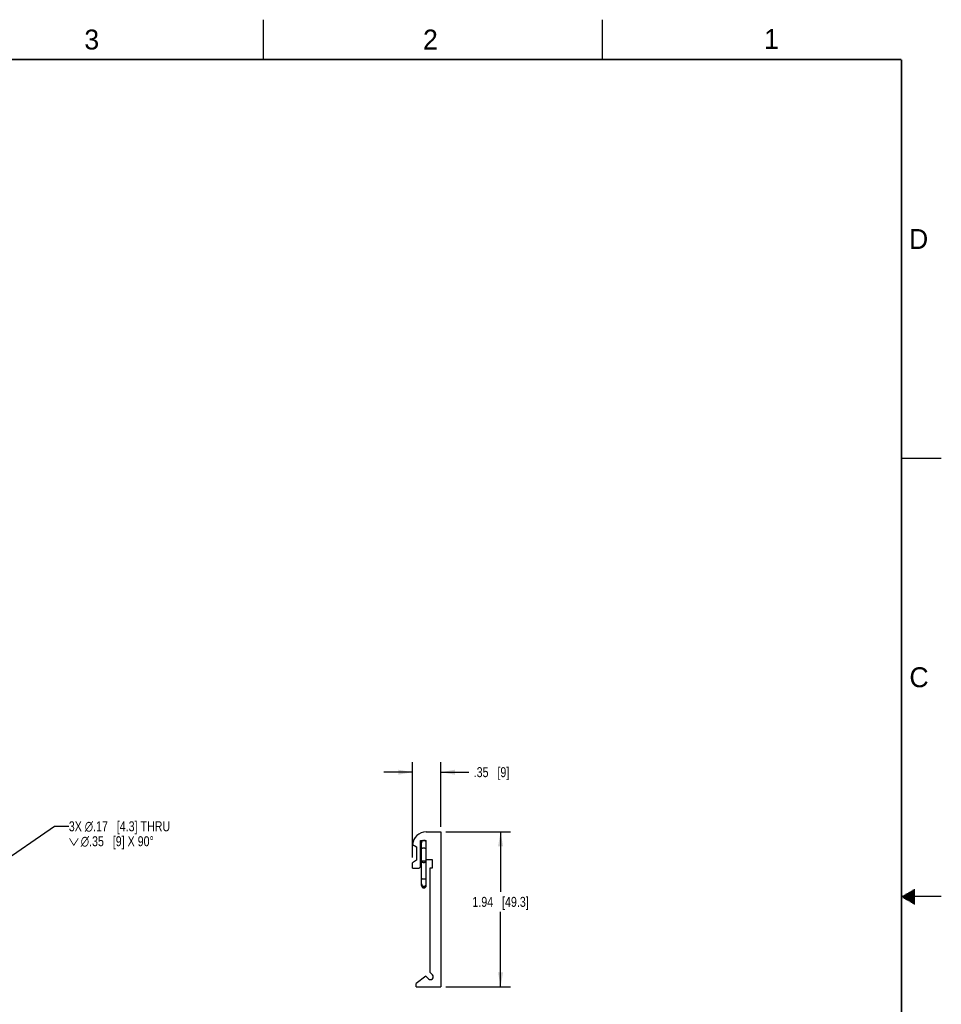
# Model space of a CAD drawing. Header units: inches. Extents: x 0 to 34, y 0 to 22.
# Tile 9 of 9: x 22.4 to 34, y 9.6 to 22. Entities that reach past the tile are written whole.
import ezdxf

# ---------------------------------------------------------------- set-up
doc = ezdxf.new("R2010")
doc.units = ezdxf.units.IN
doc.header["$LTSCALE"] = 1.87
doc.header["$MEASUREMENT"] = 0
doc.layers.get('0').update_dxf_attribs({"linetype": 'CONTINUOUS'})
doc.layers.add('DETAIL', color=7, linetype='CONTINUOUS')
doc.layers.add('DIMENSIONS', color=7, linetype='CONTINUOUS')
doc.styles.get("Standard").update_dxf_attribs({"font": 'txt', "width": 0.8})
doc.styles.add('TEXTSTYLE_2', font='txt')
doc.dimstyles.new('DIMSTYLE_2', dxfattribs={"dimtxt": 0.125, "dimasz": 0.18, "dimexe": 0.125, "dimexo": 0.0625, "dimgap": 0.0625, "dimtad": 0, "dimtih": 1, "dimtoh": 1, "dimzin": 4, "dimdsep": 46, "dimtxsty": 'STANDARD', "dimblk": '_FILLED', "dimblk1": '_FILLED', "dimblk2": '_FILLED', "dimcen": 0.09, "dimadec": 0, "dimazin": 0, "dimtp": 0.02, "dimtm": 0.02, "dimtfac": 1, "dimtofl": 0, "dimtmove": 0, "dimatfit": 3, "dimldrblk": '_FILLED', "dimfxl": 1, "dimtolj": 1, "dimtzin": 4, "dimarcsym": 0})
doc.dimstyles.get("Standard").update_dxf_attribs({"dimtxt": 0.125, "dimasz": 0.18, "dimexe": 0.125, "dimexo": 0.0625, "dimgap": 0.09, "dimtad": 0, "dimtih": 1, "dimtoh": 1, "dimzin": 4, "dimdsep": 46, "dimtxsty": 'STANDARD', "dimblk": '_FILLED', "dimblk1": '_FILLED', "dimblk2": '_FILLED', "dimcen": 0.09, "dimadec": 0, "dimazin": 0, "dimtol": 1, "dimtp": 0.02, "dimtm": 0.02, "dimtfac": 1, "dimtofl": 0, "dimtmove": 0, "dimatfit": 3, "dimldrblk": '_FILLED', "dimfxl": 1, "dimtolj": 1, "dimtzin": 4, "dimarcsym": 0})

# ---------------------------------------------------------------- blocks, each defined once
blk = doc.blocks.new('_FILLED')
at = {"color": 0, "linetype": 'BYBLOCK'}
blk.add_solid([(0, 0), (-1, 0.174), (-1, -0.174)], dxfattribs=at)
blk = doc.blocks.new('*D5')
at = {"layer": 'DIMENSIONS', "color": 2, "linetype": 'CONTINUOUS'}
for p, q in [((27.788, 11.811), (28.6, 11.811)), ((28.475, 11.811), (28.475, 11.059)), ((28.475, 9.869), (28.475, 10.809)), ((27.788, 9.869), (28.6, 9.869))]:
    blk.add_line(p, q, dxfattribs=at)
at = {"layer": 'DIMENSIONS', "color": 2, "linetype": 'CONTINUOUS', "xscale": 0.18, "yscale": 0.18, "zscale": 0.18}
for p, rotation in [((28.475, 11.811), 90), ((28.475, 9.869), 270)]:
    blk.add_blockref('_FILLED', p, dxfattribs=dict(at, rotation=rotation))
at = {"layer": 'DIMENSIONS', "color": 2, "linetype": 'CONTINUOUS', "insert": (28.475, 10.997), "char_height": 0.125, "width": 1.125, "attachment_point": 2, "line_spacing_factor": 0.9}
blk.add_mtext('1.94{\\Ftxt.shx;\\W1.000000;\\H0.125000; }[49.3]', dxfattribs=at)
blk = doc.blocks.new('*D6')
at = {"layer": 'DIMENSIONS', "color": 2, "linetype": 'CONTINUOUS'}
for p, q in [((27.372, 11.489), (27.372, 12.686)), ((27.725, 11.874), (27.725, 12.686)), ((27.372, 12.561), (27.012, 12.561)), ((27.725, 12.561), (28.076, 12.561))]:
    blk.add_line(p, q, dxfattribs=at)
at = {"layer": 'DIMENSIONS', "color": 2, "linetype": 'CONTINUOUS', "xscale": 0.18, "yscale": 0.18, "zscale": 0.18}
blk.add_blockref('_FILLED', (27.372, 12.561), dxfattribs=at)
at = {"layer": 'DIMENSIONS', "color": 2, "linetype": 'CONTINUOUS', "xscale": 0.18, "yscale": 0.18, "zscale": 0.18, "rotation": 180}
blk.add_blockref('_FILLED', (27.725, 12.561), dxfattribs=at)
at = {"layer": 'DIMENSIONS', "color": 2, "linetype": 'CONTINUOUS', "insert": (28.138, 12.624), "char_height": 0.125, "width": 0.725, "attachment_point": 1, "line_spacing_factor": 0.9}
blk.add_mtext('.35{\\Ftxt.shx;\\W1.000000;\\H0.125000; }[9]', dxfattribs=at)

msp = doc.modelspace()

# ---------------------------------------------------------------- linework, layer by layer
at = {"color": 2, "linetype": 'CONTINUOUS'}
for p, q in [((25.5, 22), (25.5, 21.5)), ((29.75, 22), (29.75, 21.5)), ((33.5, 16.5), (34, 16.5)), ((34, 11), (33.5, 11)), ((33.517, 11.01), (33.67, 11.01)), ((33.535, 11.02), (33.67, 11.02)), ((33.552, 11.03), (33.67, 11.03)), ((33.569, 11.04), (33.67, 11.04)), ((33.587, 11.05), (33.67, 11.05)), ((33.604, 11.06), (33.67, 11.06)), ((33.621, 11.07), (33.67, 11.07)), ((33.639, 11.08), (33.67, 11.08)), ((33.656, 11.09), (33.67, 11.09)), ((33.517, 10.99), (33.67, 10.99)), ((33.535, 10.98), (33.67, 10.98)), ((33.552, 10.97), (33.67, 10.97)), ((33.569, 10.96), (33.67, 10.96)), ((33.587, 10.95), (33.67, 10.95)), ((33.604, 10.94), (33.67, 10.94)), ((33.621, 10.93), (33.67, 10.93)), ((33.639, 10.92), (33.67, 10.92)), ((33.656, 10.91), (33.67, 10.91))]:
    msp.add_line(p, q, dxfattribs=at)
at = {"color": 7, "linetype": 'CONTINUOUS'}
for p, q in [((27.542, 11.811), (27.725, 11.811)), ((27.725, 11.811), (27.725, 9.869)), ((27.372, 11.654), (27.42, 11.624)), ((27.42, 11.624), (27.42, 11.456)), ((27.472, 11.386), (27.472, 11.706)), ((27.472, 11.706), (27.542, 11.706)), ((27.483, 11.139), (27.483, 11.677)), ((27.542, 11.139), (27.542, 11.706)), ((27.42, 11.456), (27.372, 11.426)), ((27.372, 11.356), (27.372, 11.426)), ((27.542, 11.466), (27.619, 11.466)), ((27.619, 11.466), (27.619, 11.356)), ((27.372, 11.356), (27.442, 11.356)), ((27.587, 11.356), (27.587, 10.054)), ((27.619, 11.356), (27.587, 11.356)), ((27.587, 10.054), (27.622, 10.019)), ((27.539, 10.003), (27.417, 9.909)), ((27.417, 9.869), (27.417, 9.909)), ((27.572, 9.97), (27.539, 10.003)), ((27.417, 9.869), (27.725, 9.869))]:
    msp.add_line(p, q, dxfattribs=at)
at = {"color": 7, "linetype": 'CONTINUOUS', "const_width": 0.02}
for points in [[(33.5, 21.5), (0.5, 21.5)], [(33.5, 0.5), (33.5, 21.5)]]:
    msp.add_lwpolyline(points, dxfattribs=at)
at = {"color": 7, "linetype": 'CONTINUOUS'}
for centre, radius, start, end in [((27.542, 11.641), 0.17, 90, 175.7147), ((27.513, 11.677), 0.0295, 99.1837, 180), ((27.513, 11.677), 0.0295, 0, 80.8163), ((27.442, 11.386), 0.03, 270, 360), ((27.513, 11.159), 0.0295, 180, 360), ((27.513, 11.139), 0.0295, 180, 360), ((27.597, 9.994), 0.035, 225, 45)]:
    msp.add_arc(centre, radius, start, end, dxfattribs=at)
for points, knots in [([(27.513, 11.607), (27.511, 11.607), (27.507, 11.607), (27.502, 11.606), (27.499, 11.606), (27.496, 11.606), (27.494, 11.605), (27.492, 11.605), (27.49, 11.604), (27.488, 11.604), (27.487, 11.603), (27.486, 11.603), (27.485, 11.602), (27.485, 11.602), (27.484, 11.602), (27.484, 11.601), (27.484, 11.601), (27.483, 11.601), (27.483, 11.6), (27.483, 11.6), (27.483, 11.6), (27.483, 11.6)], [0, 0, 0, 0, 0.18308, 0.359529, 0.443277, 0.523035, 0.598113, 0.667878, 0.731774, 0.789336, 0.840214, 0.863085, 0.884231, 0.903665, 0.921424, 0.937572, 0.952218, 0.965518, 0.977698, 0.989065, 1, 1, 1, 1]), ([(27.542, 11.6), (27.542, 11.6), (27.542, 11.6), (27.542, 11.6), (27.542, 11.601), (27.541, 11.601), (27.541, 11.601), (27.541, 11.602), (27.54, 11.602), (27.54, 11.602), (27.539, 11.603), (27.538, 11.603), (27.537, 11.604), (27.535, 11.604), (27.533, 11.605), (27.531, 11.605), (27.529, 11.606), (27.526, 11.606), (27.523, 11.606), (27.518, 11.607), (27.514, 11.607), (27.513, 11.607)], [0, 0, 0, 0, 0.010935, 0.022302, 0.034482, 0.047782, 0.062428, 0.078576, 0.096335, 0.115769, 0.136915, 0.159786, 0.210664, 0.268226, 0.332122, 0.401887, 0.476965, 0.556723, 0.640471, 0.81692, 1, 1, 1, 1]), ([(27.513, 11.447), (27.511, 11.447), (27.508, 11.447), (27.504, 11.447), (27.501, 11.447), (27.499, 11.446), (27.496, 11.446), (27.494, 11.445), (27.492, 11.445), (27.49, 11.444), (27.488, 11.443), (27.487, 11.443), (27.485, 11.442), (27.485, 11.442), (27.484, 11.441), (27.484, 11.441), (27.484, 11.44), (27.483, 11.44), (27.483, 11.439), (27.483, 11.439), (27.483, 11.439), (27.483, 11.439)], [0, 0, 0, 0, 0.178924, 0.266423, 0.351582, 0.433668, 0.511984, 0.585888, 0.654799, 0.718215, 0.775735, 0.827085, 0.872166, 0.892402, 0.911157, 0.928511, 0.944582, 0.959528, 0.973563, 0.98695, 1, 1, 1, 1]), ([(27.483, 11.439), (27.483, 11.439), (27.483, 11.438), (27.483, 11.438), (27.483, 11.437), (27.484, 11.437), (27.484, 11.437), (27.484, 11.436), (27.485, 11.436), (27.485, 11.435), (27.487, 11.435), (27.488, 11.434), (27.49, 11.433), (27.492, 11.433), (27.494, 11.432), (27.496, 11.432), (27.499, 11.431), (27.501, 11.431), (27.504, 11.43), (27.508, 11.43), (27.511, 11.43), (27.513, 11.43)], [0, 0, 0, 0, 0.01305, 0.026437, 0.040472, 0.055418, 0.071489, 0.088843, 0.107598, 0.127834, 0.172915, 0.224265, 0.281785, 0.345201, 0.414112, 0.488016, 0.566332, 0.648418, 0.733577, 0.821076, 1, 1, 1, 1]), ([(27.542, 11.439), (27.542, 11.439), (27.542, 11.439), (27.542, 11.439), (27.542, 11.44), (27.541, 11.44), (27.541, 11.441), (27.541, 11.441), (27.54, 11.442), (27.54, 11.442), (27.538, 11.443), (27.537, 11.443), (27.535, 11.444), (27.533, 11.445), (27.531, 11.445), (27.529, 11.446), (27.526, 11.446), (27.524, 11.447), (27.521, 11.447), (27.517, 11.447), (27.514, 11.447), (27.513, 11.447)], [0, 0, 0, 0, 0.01305, 0.026437, 0.040472, 0.055418, 0.071489, 0.088843, 0.107598, 0.127834, 0.172915, 0.224265, 0.281785, 0.345201, 0.414112, 0.488016, 0.566332, 0.648418, 0.733577, 0.821076, 1, 1, 1, 1]), ([(27.513, 11.43), (27.514, 11.43), (27.517, 11.43), (27.521, 11.43), (27.524, 11.431), (27.526, 11.431), (27.529, 11.432), (27.531, 11.432), (27.533, 11.433), (27.535, 11.433), (27.537, 11.434), (27.538, 11.435), (27.54, 11.435), (27.54, 11.436), (27.541, 11.436), (27.541, 11.437), (27.541, 11.437), (27.542, 11.437), (27.542, 11.438), (27.542, 11.438), (27.542, 11.439), (27.542, 11.439)], [0, 0, 0, 0, 0.178924, 0.266423, 0.351582, 0.433668, 0.511984, 0.585888, 0.654799, 0.718215, 0.775735, 0.827085, 0.872166, 0.892402, 0.911157, 0.928511, 0.944582, 0.959528, 0.973563, 0.98695, 1, 1, 1, 1]), ([(27.483, 11.231), (27.483, 11.231), (27.483, 11.23), (27.483, 11.23), (27.483, 11.229), (27.484, 11.229), (27.484, 11.229), (27.484, 11.228), (27.485, 11.228), (27.485, 11.227), (27.487, 11.227), (27.488, 11.226), (27.49, 11.225), (27.492, 11.225), (27.494, 11.224), (27.496, 11.224), (27.499, 11.223), (27.501, 11.223), (27.504, 11.223), (27.508, 11.222), (27.511, 11.222), (27.513, 11.222)], [0, 0, 0, 0, 0.01305, 0.026437, 0.040472, 0.055418, 0.071489, 0.088843, 0.107598, 0.127834, 0.172915, 0.224265, 0.281785, 0.345201, 0.414112, 0.488016, 0.566332, 0.648418, 0.733577, 0.821076, 1, 1, 1, 1]), ([(27.483, 11.152), (27.483, 11.152), (27.483, 11.15), (27.484, 11.147), (27.484, 11.145), (27.485, 11.143), (27.486, 11.14), (27.488, 11.138), (27.49, 11.136), (27.492, 11.134), (27.494, 11.133), (27.497, 11.131), (27.501, 11.129), (27.507, 11.127), (27.511, 11.127), (27.513, 11.127)], [0, 0, 0, 0, 0.057983, 0.116151, 0.174678, 0.233724, 0.293424, 0.353883, 0.415175, 0.477339, 0.54038, 0.604269, 0.734193, 0.866469, 1, 1, 1, 1]), ([(27.513, 11.222), (27.514, 11.222), (27.517, 11.222), (27.521, 11.223), (27.524, 11.223), (27.526, 11.223), (27.529, 11.224), (27.531, 11.224), (27.533, 11.225), (27.535, 11.225), (27.537, 11.226), (27.538, 11.227), (27.54, 11.227), (27.54, 11.228), (27.541, 11.228), (27.541, 11.229), (27.541, 11.229), (27.542, 11.229), (27.542, 11.23), (27.542, 11.23), (27.542, 11.231), (27.542, 11.231)], [0, 0, 0, 0, 0.178924, 0.266423, 0.351582, 0.433668, 0.511984, 0.585888, 0.654799, 0.718215, 0.775735, 0.827085, 0.872166, 0.892402, 0.911157, 0.928511, 0.944582, 0.959528, 0.973563, 0.98695, 1, 1, 1, 1]), ([(27.513, 11.127), (27.514, 11.127), (27.518, 11.127), (27.524, 11.129), (27.528, 11.131), (27.531, 11.133), (27.533, 11.134), (27.535, 11.136), (27.537, 11.138), (27.539, 11.14), (27.54, 11.143), (27.541, 11.145), (27.541, 11.147), (27.542, 11.15), (27.542, 11.152), (27.542, 11.152)], [0, 0, 0, 0, 0.133531, 0.265807, 0.395731, 0.45962, 0.522661, 0.584825, 0.646117, 0.706576, 0.766276, 0.825322, 0.883849, 0.942017, 1, 1, 1, 1])]:
    msp.add_open_spline(points, degree=3, knots=knots, dxfattribs=at)

# ---------------------------------------------------------------- texts
at = {"color": 2, "linetype": 'CONTINUOUS', "char_height": 0.25, "width": 0.25, "attachment_point": 1, "line_spacing_factor": 0.9, "style": 'TEXTSTYLE_2'}
for s, insert in [('3', (23.257, 21.876)), ('2', (27.503, 21.876)), ('1', (31.778, 21.883)), ('D', (33.595, 19.374)), ('C', (33.6, 13.877))]:
    msp.add_mtext(s, dxfattribs=dict(at, insert=insert))
at = {"layer": 'DETAIL', "color": 2, "linetype": 'CONTINUOUS', "insert": (23.062, 11.945), "char_height": 0.125, "width": 1.89167, "attachment_point": 1, "line_spacing_factor": 0.9}
msp.add_mtext('3X \\Fgdt;{\\Fgdt;n}\\Ftxt;.17{\\Ftxt.shx;\\W1.000000;\\H0.125000; }[4.3] THRU\\P\\Fgdt;{\\Fgdt;w}{\\Ftxt.shx;\\W0.166667;\\H0.125000; }{\\Fgdt;n}\\Ftxt;.35{\\Ftxt.shx;\\W1.000000;\\H0.125000; }[9] X 90\\Fgdt;{\\Fgdt;~}', dxfattribs=at)

# ---------------------------------------------------------------- dimensions: what is measured, and where the dimension line sits
at = {"layer": 'DIMENSIONS', "color": 2, "linetype": 'CONTINUOUS'}
for base, p1, p2, angle, picture, middle in [((27.372, 12.561), (27.725, 11.811), (27.372, 11.426), 180, '*D6', (28.501, 12.561)), ((28.475, 11.811), (27.725, 9.869), (27.725, 11.811), 90, '*D5', (28.475, 10.934))]:
    dim = msp.add_linear_dim(base=base, p1=p1, p2=p2, angle=angle, dimstyle='DIMSTYLE_2', dxfattribs=at)
    dim.commit()
    dim.dimension.update_dxf_attribs({"geometry": picture, "text_midpoint": middle, "dimtype": 160})

# ---------------------------------------------------------------- leaders
at = {"layer": 'DETAIL', "color": 2, "linetype": 'CONTINUOUS'}
msp.add_leader([(21.181, 10.708), (22.882, 11.883), (23.062, 11.883)], dimstyle='STANDARD', override={"dimtad": 0}, dxfattribs=at)

doc.saveas('drawing.dxf')
